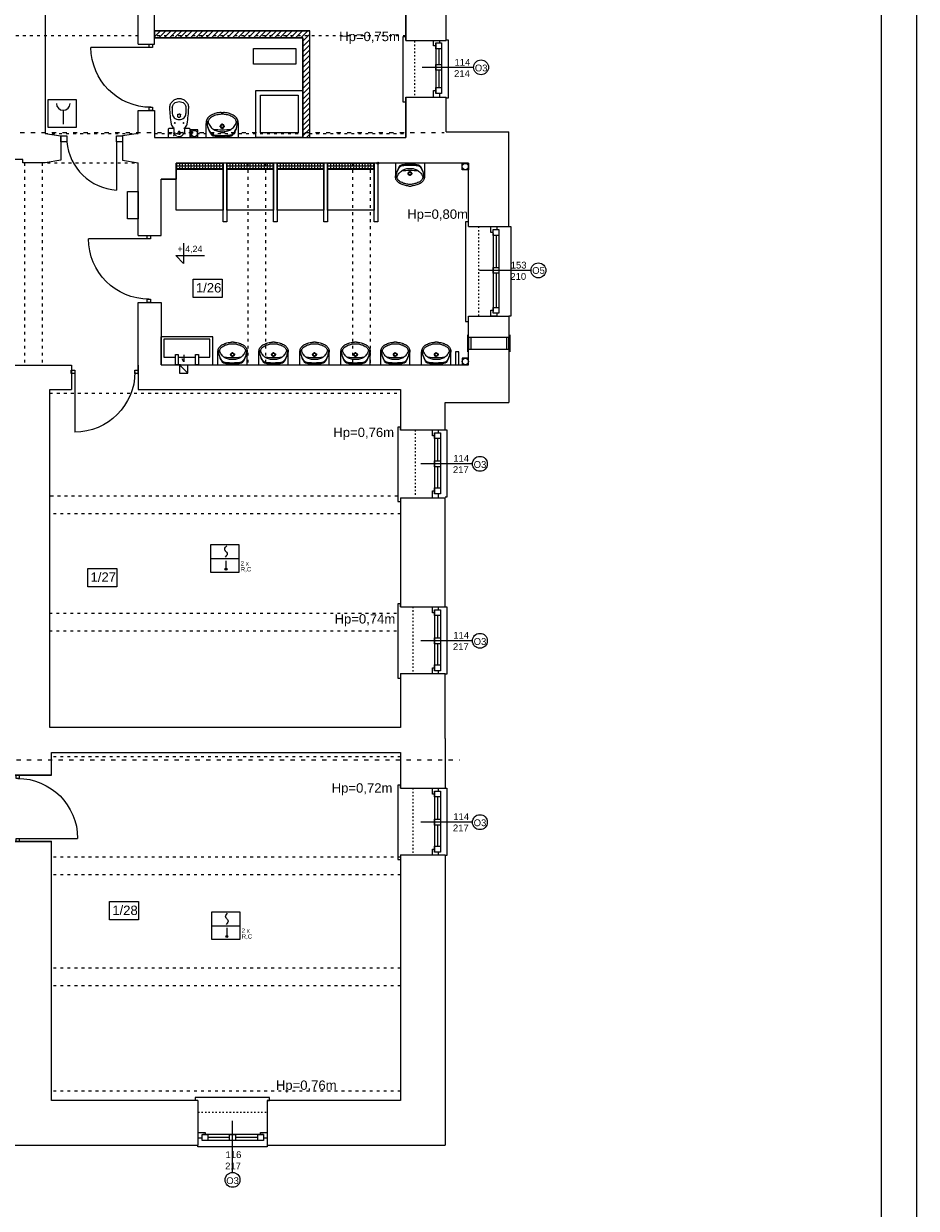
# Model space of a CAD drawing. Header units: centimetres. Extents: x 74437 to 92332, y -37016 to -3432.
# Tile 33 of 49: x 81341 to 82866, y -23215 to -21193. Entities that reach past the tile are written whole.
import ezdxf

# ---------------------------------------------------------------- set-up
doc = ezdxf.new("R2010")
doc.units = ezdxf.units.CM
doc.header["$LTSCALE"] = 0.02
doc.linetypes.add('ACAD_ISO03W100', pattern=[30, 12, -18])
doc.linetypes.add('HIDDEN', pattern=[9.525, 6.35, -3.175])
doc.layers.get('0').update_dxf_attribs({"color": 8, "lineweight": 13})
for name, color, linetype, lineweight in [('_pk_tabelka', 7, 'Continuous', 15), ('ei30', 8, 'Continuous', 13), ('koncepcja', 8, 'Continuous', 13), ('koncepcja linie przekrojowe', 8, 'Continuous', 13), ('Linia SSP', 7, 'Continuous', 35), ('LINIE PRZEKROJOWE', 8, 'Continuous', 13), ('OPISY', 8, 'Continuous', 13), ('stolarka', 8, 'Continuous', 13), ('STREFY POZ', 8, 'Continuous', 13), ('WIDOK', 8, 'Continuous', 13), ('WYPOSAZENIE', 8, 'Continuous', 13)]:
    doc.layers.add(name, color=color, linetype=linetype, lineweight=lineweight)
doc.styles.get("Standard").update_dxf_attribs({"font": 'arial.ttf', "height": 12})

# ---------------------------------------------------------------- blocks, each defined once
blk = doc.blocks.new('*U5')
at = {"layer": 'stolarka', "transparency": 33554684}
blk.add_lwpolyline([(5, 0), (5, 90)], dxfattribs=at)
for points in [[(0, 2.5), (0, -2.5), (5, -2.5), (5, 2.5)], [(95, -2.5), (100, -2.5), (100, 2.5), (95, 2.5)]]:
    blk.add_lwpolyline(points, close=True, dxfattribs=at)
blk.add_arc((5, 0), 90, 0, 90, dxfattribs=at)
blk = doc.blocks.new('*U3')
at = {"layer": 'stolarka', "transparency": 33554684}
blk.add_lwpolyline([(5, 0), (5, 95)], dxfattribs=at)
for points in [[(0, 2.5), (0, -2.5), (5, -2.5), (5, 2.5)], [(100, -2.5), (105, -2.5), (105, 2.5), (100, 2.5)]]:
    blk.add_lwpolyline(points, close=True, dxfattribs=at)
blk.add_arc((5, 0), 95, 0, 90, dxfattribs=at)
blk = doc.blocks.new('umywalka 55')
at = {"layer": 'WYPOSAZENIE'}
for p, q in [((81113.6, -24341.6), (81113.6, -24317.8)), ((81141.1, -24320.7), (81141.1, -24317.7)), ((81168.6, -24341.6), (81168.6, -24317.8)), ((81136.4, -24322.5), (81139.4, -24322.5)), ((81141.1, -24327.2), (81141.1, -24324.2)), ((81142.8, -24322.5), (81145.7, -24322.5))]:
    blk.add_line(p, q, dxfattribs=at)
for points in [[(81139.1, -24298.9), (81137, -24299.1), (81134.8, -24299.4), (81132.7, -24299.9), (81130.6, -24300.4), (81128.5, -24301), (81126.4, -24301.8), (81124.4, -24302.6), (81122.4, -24303.5)], [(81139.1, -24298.9), (81143, -24298.9)], [(81159.7, -24303.5), (81157.7, -24302.6), (81155.7, -24301.8), (81153.7, -24301), (81151.6, -24300.4), (81149.5, -24299.9), (81147.3, -24299.4), (81145.2, -24299.1), (81143, -24298.9)], [(81118.8, -24306), (81117.6, -24307.1), (81116.5, -24308.4), (81115.6, -24309.7), (81114.8, -24311.2), (81114.2, -24312.8), (81113.8, -24314.4), (81113.6, -24316.1), (81113.6, -24317.8)], [(81115, -24314.1), (81115.1, -24317.2), (81115.4, -24320.3), (81116, -24323.3), (81116.9, -24326.3), (81118, -24329.2), (81119.4, -24332), (81121, -24334.6), (81122.8, -24337.1)], [(81115, -24314.1), (81115.1, -24317), (81115.4, -24319.9), (81116.1, -24322.8), (81116.9, -24325.6), (81118, -24328.2), (81119.4, -24330.8), (81121, -24333.3), (81122.8, -24335.5)], [(81119.8, -24309.3), (81119.1, -24310), (81118.5, -24310.8), (81118, -24311.6), (81117.6, -24312.5), (81117.3, -24313.4), (81117, -24314.3), (81116.9, -24315.3), (81117, -24316.3)], [(81117, -24316.3), (81117.7, -24318.1), (81118.6, -24319.8), (81119.7, -24321.4), (81120.8, -24323), (81122.1, -24324.5), (81123.4, -24325.8), (81124.9, -24327), (81126.5, -24328.2)], [(81122.4, -24303.5), (81122, -24303.8), (81121.5, -24304.1), (81121, -24304.4), (81120.6, -24304.7), (81120.1, -24305), (81119.7, -24305.3), (81119.2, -24305.6), (81118.8, -24306)], [(81133.5, -24302.9), (81131.6, -24303.3), (81129.8, -24303.8), (81128, -24304.4), (81126.2, -24305.2), (81124.5, -24306.1), (81122.9, -24307), (81121.3, -24308.1), (81119.8, -24309.3)], [(81148.6, -24302.9), (81146.8, -24302.5), (81144.9, -24302.2), (81143, -24302), (81141.1, -24302), (81139.2, -24302), (81137.3, -24302.2), (81135.4, -24302.5), (81133.5, -24302.9)], [(81162.3, -24309.3), (81160.8, -24308.1), (81159.3, -24307), (81157.6, -24306.1), (81155.9, -24305.2), (81154.1, -24304.4), (81152.3, -24303.8), (81150.5, -24303.3), (81148.6, -24302.9)], [(81155.7, -24328.2), (81157.2, -24327), (81158.7, -24325.8), (81160.1, -24324.5), (81161.3, -24323), (81162.5, -24321.4), (81163.5, -24319.8), (81164.4, -24318.1), (81165.2, -24316.3)], [(81159.3, -24337.1), (81161.1, -24334.6), (81162.7, -24332), (81164.1, -24329.2), (81165.2, -24326.3), (81166.1, -24323.4), (81166.7, -24320.3), (81167.1, -24317.2), (81167.2, -24314.1)], [(81159.4, -24335.6), (81161.2, -24333.3), (81162.7, -24330.9), (81164.1, -24328.3), (81165.2, -24325.6), (81166.1, -24322.8), (81166.7, -24319.9), (81167.1, -24317), (81167.2, -24314.1)], [(81163.3, -24306), (81162.9, -24305.6), (81162.5, -24305.3), (81162, -24305), (81161.6, -24304.7), (81161.1, -24304.4), (81160.7, -24304.1), (81160.2, -24303.8), (81159.7, -24303.5)], [(81165.2, -24316.3), (81165.2, -24315.3), (81165.1, -24314.3), (81164.9, -24313.4), (81164.6, -24312.5), (81164.2, -24311.6), (81163.6, -24310.8), (81163, -24310), (81162.3, -24309.3)], [(81168.6, -24317.8), (81168.5, -24316.1), (81168.3, -24314.4), (81167.9, -24312.8), (81167.3, -24311.2), (81166.6, -24309.7), (81165.6, -24308.4), (81164.6, -24307.1), (81163.3, -24306)], [(81122.8, -24335.5), (81123, -24335.8), (81123.3, -24336.1), (81123.7, -24336.4), (81124, -24336.6), (81124.4, -24336.8), (81124.8, -24336.9), (81125.2, -24337), (81125.6, -24337.1)], [(81122.8, -24337.1), (81123, -24337.4), (81123.3, -24337.7), (81123.6, -24337.9), (81123.9, -24338.1), (81124.3, -24338.3), (81124.6, -24338.5), (81125, -24338.6), (81125.3, -24338.7)], [(81125.3, -24338.7), (81127.3, -24339.1), (81129.2, -24339.5), (81131.2, -24339.8), (81133.2, -24340.1), (81135.1, -24340.2), (81137.1, -24340.4), (81139.1, -24340.4), (81141.1, -24340.5)], [(81125.6, -24337.1), (81127.5, -24337.4), (81129.4, -24337.6), (81131.4, -24337.8), (81133.3, -24337.9), (81135.2, -24338.1), (81137.2, -24338.1), (81139.1, -24338.2), (81141.1, -24338.2)], [(81125.7, -24327.3), (81129.5, -24327.8), (81133.4, -24328.2), (81137.2, -24328.4), (81141.1, -24328.5), (81144.9, -24328.4), (81148.8, -24328.2), (81152.6, -24327.8), (81156.5, -24327.3)], [(81126.5, -24328.2), (81128.1, -24329.1), (81129.9, -24329.9), (81131.7, -24330.6), (81133.5, -24331.1), (81135.4, -24331.5), (81137.3, -24331.7), (81139.2, -24331.8), (81141.1, -24331.7)], [(81141, -24338.2), (81143, -24338.2), (81144.9, -24338.2), (81146.9, -24338.1), (81148.8, -24337.9), (81150.8, -24337.8), (81152.7, -24337.6), (81154.6, -24337.4), (81156.6, -24337.1)], [(81141, -24340.5), (81143, -24340.4), (81145, -24340.4), (81147, -24340.3), (81149, -24340.1), (81150.9, -24339.8), (81152.9, -24339.5), (81154.8, -24339.2), (81156.8, -24338.7)], [(81141.1, -24331.7), (81143, -24331.8), (81144.9, -24331.7), (81146.8, -24331.5), (81148.6, -24331.1), (81150.5, -24330.6), (81152.3, -24329.9), (81154, -24329.1), (81155.7, -24328.2)], [(81156.6, -24337.1), (81157, -24337), (81157.3, -24336.9), (81157.7, -24336.8), (81158.1, -24336.6), (81158.4, -24336.4), (81158.8, -24336.1), (81159.1, -24335.9), (81159.4, -24335.6)], [(81156.8, -24338.7), (81157.2, -24338.6), (81157.5, -24338.5), (81157.9, -24338.3), (81158.2, -24338.2), (81158.5, -24337.9), (81158.8, -24337.7), (81159.1, -24337.4), (81159.3, -24337.1)]]:
    blk.add_lwpolyline(points, dxfattribs=at)
for points in [[(81141.1, -24326.1), (81143.6, -24325.1), (81144.6, -24322.5), (81143.6, -24319.9), (81141.1, -24318.8), (81138.6, -24319.9), (81137.5, -24322.5), (81138.6, -24325.1)], [(81141.1, -24325.1), (81142.9, -24324.3), (81143.6, -24322.5), (81142.9, -24320.6), (81141.1, -24319.9), (81139.3, -24320.6), (81138.5, -24322.5), (81139.3, -24324.3)]]:
    blk.add_lwpolyline(points, close=True, dxfattribs=at)
blk = doc.blocks.new('blok kibel')
at = {"layer": 'WYPOSAZENIE'}
for p, q in [((84539.6, -23991.3), (84539.6, -24001.5)), ((84563, -23991.3), (84563, -24001.5)), ((84548.9, -24006), (84548.9, -24003.4)), ((84549.9, -24002.5), (84551.3, -24002.5)), ((84552.7, -24002.5), (84551.3, -24002.5)), ((84553.6, -24006), (84553.6, -24003.4))]:
    blk.add_line(p, q, dxfattribs=at)
at = {"layer": 'WYPOSAZENIE', "linetype": 'HIDDEN'}
for p, q in [((84542.2, -24026.8), (84542.2, -24035.3)), ((84560.4, -24026.8), (84560.4, -24035.3)), ((84543.1, -24036.2), (84544.5, -24036.2)), ((84558.5, -24036.2), (84559.4, -24036.2))]:
    blk.add_line(p, q, dxfattribs=at)
at = {"layer": 'WYPOSAZENIE'}
blk.add_lwpolyline([(84570.2, -24040.4, -0.414214), (84568.4, -24042.3), (84534.2, -24042.3, -0.414214), (84532.3, -24040.4), (84532.3, -24028.7, -0.414214), (84534.2, -24026.8), (84542.2, -24026.8, 0.787207), (84542.4, -24025.9, -0.243605), (84537.7, -24019.3, -0.036424), (84534.9, -23991.3, -0.106749), (84536.1, -23985.6, -0.101537), (84539.7, -23980.7, -0.094942), (84544.9, -23977.4, -0.090753), (84551.3, -23976.3, -0.090753), (84557.6, -23977.4, -0.094942), (84562.9, -23980.7, -0.101537), (84566.4, -23985.6, -0.106749), (84567.7, -23991.3, -0.036424), (84564.8, -24019.3, -0.243605), (84560.1, -24025.9, 0.787207), (84560.4, -24026.8), (84568.4, -24026.8, -0.414214), (84570.2, -24028.7)], format="xyb", close=True, dxfattribs=at)
for points in [[(84563, -23991.3, 0.106749), (84562.2, -23987.5, 0.101537), (84559.7, -23984.1, 0.094942), (84556, -23981.8, 0.090753), (84551.3, -23981, 0.090753), (84546.6, -23981.8, 0.094942), (84542.8, -23984.1, 0.101537), (84540.4, -23987.5, 0.106749), (84539.6, -23991.3, 0.106749)], [(84563, -24001.5, -0.106749), (84562.2, -24005.3, -0.101537), (84559.7, -24008.7, -0.094942), (84556, -24011, -0.090753), (84551.3, -24011.8, -0.090753), (84546.6, -24011, -0.094942), (84542.8, -24008.7, -0.101537), (84540.4, -24005.3, -0.106749), (84539.6, -24001.5, -0.106749)]]:
    blk.add_lwpolyline(points, format="xyb", dxfattribs=at)
for centre in [(84543.8, -24017.5), (84558.8, -24017.5)]:
    blk.add_circle(centre, 0.702, dxfattribs=at)
at = {"layer": 'WYPOSAZENIE', "linetype": 'HIDDEN'}
for centre, radius in [((84544.5, -24034.5), 0.702), ((84551.3, -24034.5), 2.34), ((84551.3, -24034.5), 0.702), ((84558.5, -24034.5), 0.702), ((84560.2, -24038.1), 0.936)]:
    blk.add_circle(centre, radius, dxfattribs=at)
at = {"layer": 'WYPOSAZENIE'}
for centre, radius, start, end in [((84549.9, -24003.4), 0.936, 90, 180), ((84551.3, -24005.9), 2.34, 178.6628, 1.0097), ((84552.7, -24003.4), 0.936, 0, 90)]:
    blk.add_arc(centre, radius, start, end, dxfattribs=at)
at = {"layer": 'WYPOSAZENIE', "linetype": 'HIDDEN'}
for centre, radius, start, end in [((84543.1, -24035.3), 0.936, 180, 270), ((84559.4, -24035.3), 0.936, 270, 0), ((84551.5, -24034), 7.31, 197.1662, 342.8338)]:
    blk.add_arc(centre, radius, start, end, dxfattribs=at)

msp = doc.modelspace()

# ---------------------------------------------------------------- hatches: boundary and pattern name
at = {"layer": 'koncepcja'}
h = msp.add_hatch(dxfattribs=at)
h.set_pattern_fill('ANSI31', color=256, scale=2)
h.set_pattern_definition([(45, (402.7306, 2601.08), (-4.49012806, 4.49012806), [])])
h.paths.add_polyline_path([(81817.9, -21387.6), (81829.9, -21387.6), (81829.9, -21205.6), (81565, -21205.6), (81565, -21217.6), (81817.9, -21217.6)])
h = msp.add_hatch(dxfattribs=at)
h.set_pattern_fill('ANGLE', color=256, scale=0.7)
h.set_pattern_definition([(0, (701.3224, -14038.0104), (0, 4.8895), [3.556, -1.3335]), (90, (701.3224, -14038.0104), (-4.8895, 3e-16), [3.556, -1.3335])])
h.paths.add_polyline_path([(81602, -21431.6), (81682, -21431.6), (81682, -21441.6), (81602, -21441.6)])
h = msp.add_hatch(dxfattribs=at)
h.set_pattern_fill('ANGLE', color=256, scale=0.7)
h.set_pattern_definition([(0, (787.3224, -14038.0104), (0, 4.8895), [3.556, -1.3335]), (90, (787.3224, -14038.0104), (-4.8895, 3e-16), [3.556, -1.3335])])
h.paths.add_polyline_path([(81688, -21431.6), (81768, -21431.6), (81768, -21441.6), (81688, -21441.6)])
h = msp.add_hatch(dxfattribs=at)
h.set_pattern_fill('ANGLE', color=256, scale=0.7)
h.set_pattern_definition([(0, (873.3224, -14038.0104), (0, 4.8895), [3.556, -1.3335]), (90, (873.3224, -14038.0104), (-4.8895, 3e-16), [3.556, -1.3335])])
h.paths.add_polyline_path([(81774, -21431.6), (81854, -21431.6), (81854, -21441.6), (81774, -21441.6)])
h = msp.add_hatch(dxfattribs=at)
h.set_pattern_fill('ANGLE', color=256, scale=0.7)
h.set_pattern_definition([(0, (959.3224, -14038.0104), (0, 4.8895), [3.556, -1.3335]), (90, (959.3224, -14038.0104), (-4.8895, 3e-16), [3.556, -1.3335])])
h.paths.add_polyline_path([(81860, -21431.6), (81940, -21431.6), (81940, -21441.6), (81860, -21441.6)])
at = {"layer": 'Linia SSP', "lineweight": 5}
for points in [[(81688.6, -22124.5, 1), (81685.1, -22124.5, 1)], [(81690.1, -22751.1, 1), (81686.6, -22751.1, 1)]]:
    msp.add_hatch(color=256, dxfattribs=at).paths.add_polyline_path(points)
at = {"layer": 'OPISY'}
h = msp.add_hatch(color=256, dxfattribs=at)
h.dxf.hatch_style = 1
edge = h.paths.add_edge_path()
edge.add_arc((81946, -21431.6), 1.55, 0, 360)

# ---------------------------------------------------------------- linework, layer by layer
at = {"extrusion": (0, 0, -1)}
for p, q in [((82099.5, -21724.3), (82099.5, -21753.3)), ((82105, -21728.8), (82101, -21728.8)), ((82105, -21728.8), (82105, -21748.8)), ((82166, -21728.8), (82166, -21748.8)), ((82171.5, -21724.3), (82171.5, -21753.3)), ((82101, -21748.8), (82105, -21748.8))]:
    msp.add_line(p, q, dxfattribs=at)
for points in [[(81994, -21221.2), (81994, -21216.2), (81989, -21216.2), (81989, -21327), (81989, -21327), (81994, -21327)], [(82063, -21221.2), (82066, -21221.2), (82066, -21320.8), (82063, -21320.8)], [(82101, -21539.7), (82101, -21531.4), (82096, -21531.4), (82096, -21670.6), (82096, -21701.6), (82101, -21701.6)], [(82170, -21539.6), (82173, -21539.6), (82173, -21692.6), (82170, -21692.6)], [(81615.1, -21758.6), (81615.1, -21770.6), (81612.1, -21765.2)], [(81985, -21886.9), (81985, -21881.9), (81980, -21881.9), (81980, -22008.6), (81980, -22008.7), (81985, -22008.7)], [(82061, -21886.6), (82064, -21886.6), (82064, -22001.6), (82061, -22001.6)], [(81985, -22188.6), (81985, -22183.6), (81980, -22183.6), (81980, -22310.3), (81980, -22310.4), (81985, -22310.4)], [(82061, -22188.6), (82064, -22188.6), (82064, -22303.6), (82061, -22303.6)], [(81985, -22498.1), (81985, -22493.1), (81980, -22493.1), (81980, -22619.7), (81980, -22619.8), (81985, -22619.8)], [(82061, -22498.1), (82064, -22498.1), (82064, -22613.1), (82061, -22613.1)], [(81757, -23031.1), (81761, -23031.1), (81761, -23026.1), (81634.4, -23026.1), (81634.3, -23026.1), (81634.3, -23031.1)], [(81757, -23107.1), (81757, -23110.1), (81639, -23110.1), (81639, -23107.1)]]:
    msp.add_lwpolyline(points)
for points in [[(81638.6, -21374.5), (81626.7, -21374.5), (81626.7, -21387.4), (81638.6, -21387.4)], [(81638.6, -21374.5), (81626.7, -21374.5), (81626.7, -21387.4), (81638.6, -21387.4)], [(81638.6, -21374.5), (81626.7, -21374.5), (81626.7, -21387.4), (81638.6, -21387.4)], [(81638.6, -21374.5), (81626.7, -21374.5), (81626.7, -21387.4), (81638.6, -21387.4)], [(82090, -21431.6), (82101, -21431.6), (82101, -21443), (82090, -21443)], [(81518.9, -21479.6), (81536.9, -21479.6), (81536.9, -21526.6), (81518.9, -21526.6)], [(82101, -21748.8), (82170, -21748.8), (82170, -21728.8), (82101, -21728.8)], [(82090, -21775.6), (82101, -21775.6), (82101, -21764.3), (82090, -21764.3)]]:
    msp.add_lwpolyline(points, close=True)
msp.add_circle((81632.8, -21381), 5.5)
msp.add_circle((81632.8, -21381), 5.5)
at = {"layer": '_pk_tabelka', "color": 7, "ltscale": 3}
for p, q in [((82865.7, -19841.8), (82865.7, -24041.8)), ((82805.7, -19901.8), (82805.7, -23981.8))]:
    msp.add_line(p, q, dxfattribs=at)
at = {"layer": 'koncepcja'}
for points in [[(81682, -21431.6), (81682, -21511.6), (81602, -21511.6), (81602, -21431.6)], [(81602, -21441.6), (81602, -21441.6), (81682, -21441.6)], [(81768, -21431.6), (81768, -21511.6), (81688, -21511.6), (81688, -21431.6)], [(81688, -21441.6), (81688, -21441.6), (81768, -21441.6)], [(81854, -21431.6), (81854, -21511.6), (81774, -21511.6), (81774, -21431.6)], [(81774, -21441.6), (81774, -21441.6), (81854, -21441.6)], [(81940, -21431.6), (81940, -21511.6), (81860, -21511.6), (81860, -21431.6)], [(81860, -21441.6), (81860, -21441.6), (81940, -21441.6)]]:
    msp.add_lwpolyline(points, dxfattribs=at)
for points in [[(81602, -21431.6), (81682, -21431.6), (81682, -21441.6), (81602, -21441.6)], [(81688, -21431.6), (81768, -21431.6), (81768, -21441.6), (81688, -21441.6)], [(81774, -21431.6), (81854, -21431.6), (81854, -21441.6), (81774, -21441.6)], [(81860, -21431.6), (81940, -21431.6), (81940, -21441.6), (81860, -21441.6)]]:
    msp.add_lwpolyline(points, close=True, dxfattribs=at)
at = {"layer": 'koncepcja linie przekrojowe'}
for points in [[(81565, -21205.6), (81829.9, -21205.6)], [(81817.9, -21387.6), (81829.9, -21387.6), (81829.9, -21205.6), (81565, -21205.6), (81565, -21217.6), (81817.9, -21217.6), (81817.9, -21387.6)], [(81817.9, -21387.6), (81817.9, -21387.6), (81817.9, -21387.6), (81817.9, -21217.6), (81565, -21217.6), (81565, -21217.6)], [(81565, -21217.6), (81740.5, -21217.6)], [(81688, -21431.6), (81688, -21531.6), (81682, -21531.6), (81682, -21431.6)], [(81774, -21431.6), (81774, -21531.6), (81768, -21531.6), (81768, -21431.6)], [(81860, -21431.6), (81860, -21531.6), (81854, -21531.6), (81854, -21431.6)], [(81946, -21431.6), (81946, -21531.6), (81940, -21531.6), (81940, -21431.6)]]:
    msp.add_lwpolyline(points, dxfattribs=at)
at = {"layer": 'Linia SSP', "lineweight": 5}
for p, q in [((81409, -21341.3), (81409, -21364.7)), ((81660.9, -22106.1), (81708.7, -22106.1)), ((81686.8, -22110), (81686.8, -22124.5)), ((81662.4, -22732.8), (81710.2, -22732.8)), ((81688.3, -22736.6), (81688.3, -22751.1))]:
    msp.add_line(p, q, dxfattribs=at)
at = {"layer": 'Linia SSP', "linetype": 'Continuous', "lineweight": 5}
for p, q in [((81684.6, -22090.2), (81685, -22088.6)), ((81685, -22091.8), (81684.6, -22090.2)), ((81685, -22088.6), (81686.2, -22086.8)), ((81685.9, -22093.2), (81685, -22091.8)), ((81686.2, -22093.6), (81685.9, -22093.2)), ((81686.2, -22086.8), (81688.1, -22084.6)), ((81686.8, -22094.3), (81686.2, -22093.6)), ((81686.8, -22094.3), (81687.4, -22095)), ((81687.4, -22095), (81687.7, -22095.5)), ((81687.7, -22095.5), (81688.6, -22096.8)), ((81687.4, -22101.8), (81685.5, -22104)), ((81688.6, -22100), (81687.4, -22101.8)), ((81688.6, -22096.8), (81689, -22098.4)), ((81689, -22098.4), (81688.6, -22100)), ((81686.1, -22716.8), (81686.5, -22715.2)), ((81686.5, -22718.4), (81686.1, -22716.8)), ((81686.5, -22715.2), (81687.7, -22713.5)), ((81687.4, -22719.8), (81686.5, -22718.4)), ((81687.7, -22720.2), (81687.4, -22719.8)), ((81687.7, -22713.5), (81689.6, -22711.3)), ((81688.3, -22720.9), (81687.7, -22720.2)), ((81688.3, -22720.9), (81688.9, -22721.6)), ((81688.9, -22721.6), (81689.2, -22722.1)), ((81689.2, -22722.1), (81690.1, -22723.4)), ((81688.9, -22728.4), (81687, -22730.6)), ((81690.1, -22726.6), (81688.9, -22728.4)), ((81690.1, -22723.4), (81690.5, -22725)), ((81690.5, -22725), (81690.1, -22726.6))]:
    msp.add_line(p, q, dxfattribs=at)
at = {"layer": 'Linia SSP', "lineweight": 5}
for points in [[(81382.9, -21322.7), (81430.7, -21322.7), (81430.7, -21370.5), (81382.9, -21370.5)], [(81660.9, -22082.3), (81708.7, -22082.3), (81708.7, -22130), (81660.9, -22130)], [(81662.4, -22708.9), (81710.2, -22708.9), (81710.2, -22756.6), (81662.4, -22756.6)]]:
    msp.add_lwpolyline(points, close=True, dxfattribs=at)
for centre in [(81686.8, -22124.5), (81688.3, -22751.1)]:
    msp.add_circle(centre, 1.75, dxfattribs=at)
msp.add_arc((81409, -21329.6), 11.7, 180, 0, dxfattribs=at)
at = {"layer": 'LINIE PRZEKROJOWE'}
for points in [[(81377.9, -20501.6), (81377.9, -21381.1)], [(81994, -21017.6), (81994, -21222.2)], [(81994, -21222.2), (81994, -21017.6)], [(82063, -21222.2), (82063, -21017.7)], [(81536.9, -21228.6), (81536.9, -21139.6)], [(81565, -21228.6), (81565, -21139.6)], [(81994, -21222.2), (82063, -21222.2)], [(81536.9, -21228.6), (81565, -21228.6)], [(81994, -21318.6), (81994, -21387.6)], [(81994, -21387.6), (81994, -21318.6)], [(81994, -21387.6), (81994, -21318.6), (82063, -21318.6)], [(82063, -21377.8), (82063, -21318.6)], [(81536.9, -21381.1), (81536.9, -21341.6), (81565, -21341.6)], [(81565, -21341.6), (81565, -21387.6)], [(81377.9, -21381.1), (81404.9, -21385.1), (81404.9, -21426.3), (81377.9, -21431.1)], [(81536.9, -21381.1), (81509.9, -21385.1), (81509.9, -21426.3), (81536.9, -21431.1)], [(81536.9, -21381.1), (81537, -21370.1)], [(81565, -21387.6), (81994, -21387.6)], [(82063, -21377.8), (82170, -21377.8)], [(82116, -21539.7), (82170, -21539.7), (82170, -21377.8)], [(81377.9, -21431.1), (81339.9, -21431.1), (81339.9, -21425.1), (81156.9, -21425.1)], [(81537, -21538.1), (81537, -21431.1)], [(81537, -21555.1), (81537, -21431.1), (81537, -21431.1)], [(81602, -21431.6), (81602, -21458.6), (81576, -21458.6)], [(81576, -21458.6), (81602, -21458.6), (81602, -21431.6)], [(81691, -21431.6), (81602, -21431.6)], [(81805, -21431.6), (81691, -21431.6)], [(82101, -21539.7), (82101, -21431.6), (81805, -21431.6)], [(81576, -21555.1), (81576, -21458.6), (81602, -21458.6)], [(82101, -21539.7), (82170, -21539.7)], [(81537, -21555.1), (81576, -21555.1)], [(81537, -21791.6), (81537, -21669.1), (81576, -21669.1)], [(81576, -21669.1), (81576, -21775.6), (81609, -21775.6)], [(81667, -21775.6), (82101, -21775.6), (82101, -21692.6), (82170, -21692.6)], [(82116, -21692.6), (82170, -21692.6), (82170, -21839.8)], [(81315.9, -21776.1), (81423, -21776.1), (81423, -21817.6)], [(81537, -21776.1), (81537, -21817.6)], [(81576, -21775.6), (81602.9, -21775.6)], [(81576, -21775.6), (81609, -21775.6), (81606.5, -21775.6), (81664.5, -21775.6), (81667, -21775.6)], [(81607.7, -21775.6), (81607.7, -21789.6), (81621.7, -21789.6), (81621.7, -21775.6)], [(81607.7, -21775.6), (81621.7, -21789.6)], [(81667, -21775.6), (82071, -21775.6)], [(81386, -22394.6), (81386, -21817.6)], [(81386, -21817.6), (81423, -21817.6)], [(81537, -21817.6), (81985, -21817.6)], [(81985, -21817.6), (81985, -21886.6), (82061, -21886.6)], [(82061, -21839.8), (82170, -21839.8)], [(82061, -21886.6), (82061, -21839.8)], [(81985, -22002.6), (81985, -22188.6)], [(81985, -22002.6), (82061, -22002.6)], [(81985, -22002.6), (81985, -22188.6), (82061, -22188.6)], [(82061, -22188.6), (82061, -22002.6)], [(81985, -22302.6), (81985, -22394.6)], [(81985, -22302.6), (82061, -22302.6)], [(82061, -22413.1), (82061, -22302.6)], [(81985, -22394.6), (81386, -22394.6)], [(82061, -22413.1), (82061, -22498.1)], [(81315.9, -22476.1), (81389, -22476.1), (81389, -22437.1)], [(81389, -22458.1), (81389, -22437.1), (81985, -22437.1), (81985, -22498.1), (82061, -22498.1)], [(81985, -22437.1), (81985, -22498.1)], [(81389, -22476.1), (81317.4, -22476.1)], [(81315.9, -22594.1), (81315.9, -22589.1), (81389.2, -22589.1)], [(81315.9, -22589.1), (81389, -22589.1)], [(81389, -22589.1), (81315.9, -22589.1)], [(81639, -23031.1), (81389, -23031.1), (81389, -22589.1)], [(81985, -22612.1), (82061, -22612.1)], [(81985, -22612.1), (81985, -22808.1)], [(82061, -22612.1), (82061, -22808.1)], [(81985, -22808.1), (81985, -23031.1), (81757, -23031.1)], [(82061, -22808.1), (82061, -23107.1)], [(81639, -23031.1), (81483, -23031.1)], [(81639, -23031.1), (81639, -23107.1)], [(81985, -23031.1), (81757, -23031.1)], [(81985, -23031.1), (81757, -23031.1), (81757, -23107.1)], [(81045, -23107.1), (81639, -23107.1)], [(81757, -23107.1), (82061, -23107.1)]]:
    msp.add_lwpolyline(points, dxfattribs=at)
for centre in [(82095.5, -21437.3), (82095.5, -21769.9)]:
    msp.add_circle(centre, 5.5, dxfattribs=at)
at = {"layer": 'OPISY'}
for p, q in [((81614.4, -21568.2), (81614.4, -21602.5)), ((81614.4, -21602.5), (81600.9, -21589)), ((81600.9, -21589), (81650.1, -21589))]:
    msp.add_line(p, q, dxfattribs=at)
for points in [[(81733.8, -21236.1), (81805.9, -21236.1), (81805.9, -21262.7), (81733.8, -21262.7)], [(81630.9, -21629.5), (81680.1, -21629.5), (81680.1, -21660.8), (81630.9, -21660.8)], [(81451, -22123.2), (81500.2, -22123.2), (81500.2, -22154.5), (81451, -22154.5)], [(81488.1, -22691.7), (81537.3, -22691.7), (81537.3, -22723), (81488.1, -22723)]]:
    msp.add_lwpolyline(points, close=True, dxfattribs=at)
for points in [[(82109.7, -21268), (82021.6, -21268)], [(82207.7, -21614.5), (82119.6, -21614.5)], [(82107.7, -21944.6), (82019.6, -21944.6)], [(82107.7, -22246.6), (82019.6, -22246.6)], [(82107.7, -22556.1), (82019.6, -22556.1)], [(81698, -23153.8), (81698, -23065.7)]]:
    msp.add_lwpolyline(points, dxfattribs=at)
for centre, radius in [((82122.4, -21268), 12.7), ((81946, -21431.6), 1.55), ((82220.4, -21614.5), 12.7), ((82120.4, -21944.6), 12.7), ((82120.4, -22246.6), 12.7), ((82120.4, -22556.1), 12.7), ((81698, -23166.5), 12.7)]:
    msp.add_circle(centre, radius, dxfattribs=at)
at = {"layer": 'stolarka'}
for points in [[(82045, -21231.2), (82041.3, -21231.2), (82041.3, -21222.2)], [(82051.3, -21222.2), (82051.3, -21226.2)], [(82045, -21226.2), (82045, -21312.6)], [(82050, -21236.2), (82050, -21263)], [(82055, -21226.2), (82055, -21312.6)], [(82050, -21273), (82050, -21302.6)], [(82041.3, -21318.6), (82041.3, -21307.6), (82045, -21307.6)], [(82051.3, -21312.6), (82051.3, -21318.6)], [(81404.9, -21385.1), (81414.9, -21385.1), (81414.9, -21395.1), (81404.9, -21395.1), (81404.9, -21385.1)], [(81499.9, -21385.1), (81509.9, -21385.1), (81509.9, -21395.1), (81499.9, -21395.1), (81499.9, -21385.1)], [(81499.9, -21395.1), (81499.9, -21477.5)], [(82143, -21549.7), (82139.3, -21549.7), (82139.3, -21539.7), (82149.3, -21539.7), (82149.3, -21544.7)], [(82143, -21551.6), (82143, -21684.6)], [(82148, -21554.7), (82148, -21609.5)], [(82153, -21551.6), (82153, -21684.6)], [(82148, -21619.5), (82148, -21677.6)], [(82149.3, -21687.6), (82149.3, -21692.6), (82139.3, -21692.6), (82139.3, -21682.6), (82143, -21682.6)], [(82043, -21896.6), (82039.3, -21896.6), (82039.3, -21886.6), (82049.3, -21886.6), (82049.3, -21891.6)], [(82043, -21891.6), (82043, -21995.6)], [(82053, -21891.6), (82053, -21995.6)], [(82048, -21901.6), (82048, -21939.6)], [(82048, -21949.6), (82048, -21985.6)], [(82039.3, -22001.6), (82039.3, -21990.6), (82043, -21990.6)], [(82049.3, -21995.6), (82049.3, -22001.6)], [(82043, -22198.6), (82039.3, -22198.6), (82039.3, -22188.6), (82049.3, -22188.6), (82049.3, -22193.6)], [(82043, -22193.6), (82043, -22297.6)], [(82053, -22193.6), (82053, -22297.6)], [(82048, -22203.6), (82048, -22241.6)], [(82048, -22251.6), (82048, -22287.6)], [(82039.3, -22302.6), (82039.3, -22292.6), (82043, -22292.6)], [(82049.3, -22297.6), (82049.3, -22302.6)], [(82043, -22508.1), (82039.3, -22508.1), (82039.3, -22498.1), (82049.3, -22498.1), (82049.3, -22503.1)], [(82043, -22503.1), (82043, -22607.1)], [(82048, -22513.1), (82048, -22551.1)], [(82053, -22503.1), (82053, -22607.1)], [(82048, -22561.1), (82048, -22597.1)], [(82039.3, -22612.1), (82039.3, -22602.1), (82043, -22602.1)], [(82049.3, -22607.1), (82049.3, -22612.1)], [(81639, -23085.4), (81651, -23085.4), (81651, -23089.1)], [(81746, -23089.1), (81746, -23085.4), (81757, -23085.4), (81757, -23095.4), (81751, -23095.4)], [(81646, -23095.4), (81639, -23095.4)], [(81751, -23089.1), (81647, -23089.1)], [(81751, -23099.1), (81647, -23099.1)], [(81693, -23094.1), (81656, -23094.1)], [(81741, -23094.1), (81703, -23094.1)]]:
    msp.add_lwpolyline(points, dxfattribs=at)
for points in [[(82055, -21226.2), (82055, -21236.2), (82045, -21236.2), (82045, -21226.2)], [(82055, -21263), (82055, -21273), (82045, -21273), (82045, -21263)], [(82055, -21302.6), (82055, -21312.6), (82045, -21312.6), (82045, -21302.6)], [(82153, -21544.7), (82153, -21554.7), (82143, -21554.7), (82143, -21544.7)], [(82153, -21609.5), (82153, -21619.5), (82143, -21619.5), (82143, -21609.5)], [(82153, -21677.6), (82153, -21687.6), (82143, -21687.6), (82143, -21677.6)], [(82053, -21891.6), (82053, -21901.6), (82043, -21901.6), (82043, -21891.6)], [(82053, -21939.6), (82053, -21949.6), (82043, -21949.6), (82043, -21939.6)], [(82053, -21985.6), (82053, -21995.6), (82043, -21995.6), (82043, -21985.6)], [(82053, -22193.6), (82053, -22203.6), (82043, -22203.6), (82043, -22193.6)], [(82053, -22241.6), (82053, -22251.6), (82043, -22251.6), (82043, -22241.6)], [(82053, -22287.6), (82053, -22297.6), (82043, -22297.6), (82043, -22287.6)], [(82053, -22503.1), (82053, -22513.1), (82043, -22513.1), (82043, -22503.1)], [(82053, -22551.1), (82053, -22561.1), (82043, -22561.1), (82043, -22551.1)], [(82053, -22597.1), (82053, -22607.1), (82043, -22607.1), (82043, -22597.1)], [(81656, -23099.1), (81646, -23099.1), (81646, -23089.1), (81656, -23089.1)], [(81703, -23099.1), (81693, -23099.1), (81693, -23089.1), (81703, -23089.1)], [(81751, -23099.1), (81741, -23099.1), (81741, -23089.1), (81751, -23089.1)]]:
    msp.add_lwpolyline(points, close=True, dxfattribs=at)
msp.add_arc((81506.1, -21386), 91.7, 185.6669, 266.1133, dxfattribs=at)
at = {"layer": 'STREFY POZ', "linetype": 'ACAD_ISO03W100', "ltscale": 30}
for points in [[(80633.6, -21379.1), (82059.3, -21379.1)], [(81311, -21827.3), (81311, -22449.9), (82085.3, -22449.9)]]:
    msp.add_lwpolyline(points, dxfattribs=at)
at = {"layer": 'WIDOK', "linetype": 'ACAD_ISO03W100', "ltscale": 20}
for points in [[(81536.9, -21214.2), (80721.9, -21214.2)], [(81994, -21214.2), (81565, -21214.2)], [(81377.9, -21381.1), (81536.9, -21381.1)], [(81565, -21381.1), (81994, -21381.1)], [(81342.7, -21431.1), (81342.7, -21776.1)], [(81372.7, -21431.1), (81372.7, -21776.1)], [(81382, -21431.1), (81537, -21431.1)], [(81724, -21431.1), (81724, -21776.1)], [(81754, -21431.1), (81754, -21776.1)], [(81902.8, -21431.2), (81902.8, -21776.2)], [(81932.8, -21431.2), (81932.8, -21776.2)], [(81386, -21823.8), (81985, -21823.8)], [(81980, -21999.9), (81386, -21999.9)], [(81985, -22029.9), (81386, -22029.9)], [(81978, -22199.9), (81386, -22199.9)], [(81978, -22229.9), (81386, -22229.9)], [(81985, -22444.6), (81389, -22444.6)], [(81985, -22616.1), (81389, -22616.1)], [(81985, -22646.1), (81389, -22646.1)], [(81985, -22805.4), (81389, -22805.4)], [(81985, -22835.4), (81389, -22835.4)], [(81985, -23015.4), (81389, -23015.4)]]:
    msp.add_lwpolyline(points, dxfattribs=at)
at = {"layer": 'WIDOK', "linetype": 'ACAD_ISO03W100', "ltscale": 10}
for points in [[(82009, -21223.2), (82009, -21318.6)], [(82118, -21539.7), (82118, -21692.6)], [(82009.8, -21886.9), (82009.8, -22000.9)], [(82005.8, -22188.6), (82005.8, -22302.6)], [(82005.9, -22498.1), (82005.9, -22612.1)], [(81639, -23051.1), (81756, -23051.1)]]:
    msp.add_lwpolyline(points, dxfattribs=at)
at = {"layer": 'WYPOSAZENIE'}
for points in [[(81737.9, -21387.6), (81737.9, -21307.6), (81817.9, -21307.6), (81817.9, -21387.6), (81737.9, -21387.6)], [(81664.5, -21775.6), (81664.5, -21727.6), (81575.8, -21727.6), (81575.8, -21775.6)], [(81659.1, -21762.7), (81659.1, -21762.7), (81659.1, -21731.6), (81580.9, -21731.6), (81580.9, -21762.7), (81600.5, -21762.7)], [(81605.2, -21775.6), (81600.5, -21775.6), (81600.5, -21757.8), (81605.2, -21757.8)], [(81605.2, -21762.7), (81620.3, -21762.7)], [(81620.3, -21762.7), (81634.9, -21762.7)], [(81627.4, -21762.7), (81634.9, -21762.7)], [(81639.6, -21775.6), (81634.9, -21775.6), (81634.9, -21757.8), (81639.6, -21757.8)], [(81639.6, -21762.7), (81659.1, -21762.7)]]:
    msp.add_lwpolyline(points, dxfattribs=at)
for points in [[(81745.9, -21379.6), (81745.9, -21315.6), (81809.9, -21315.6), (81809.9, -21379.6)], [(81605.2, -21775.6), (81600.5, -21775.6), (81600.5, -21757.8), (81605.2, -21757.8)], [(81639.6, -21775.6), (81634.9, -21775.6), (81634.9, -21757.8), (81639.6, -21757.8)], [(82078.7, -21775.6), (82084.6, -21775.6), (82084.6, -21753.3), (82078.7, -21753.3)]]:
    msp.add_lwpolyline(points, close=True, dxfattribs=at)

# ---------------------------------------------------------------- block references
at = {"layer": 'koncepcja linie przekrojowe', "xscale": -1}
msp.add_blockref('blok kibel', (166158.1, 2654.6), dxfattribs=at)
at = {"layer": 'koncepcja linie przekrojowe'}
msp.add_blockref('umywalka 55', (539.3, 2954), dxfattribs=at)
at = {"layer": 'koncepcja linie przekrojowe', "xscale": -0.9090909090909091, "yscale": 0.9090909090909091, "zscale": 0.9090909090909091, "rotation": 180}
msp.add_blockref('umywalka 55', (8236.4, -43560.4), dxfattribs=at)
at = {"layer": 'koncepcja linie przekrojowe', "xscale": -0.9090909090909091, "yscale": 0.9090909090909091, "zscale": 0.9090909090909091}
for p in [(155462.6, 353.1), (155532.6, 353.1), (155602.6, 353.1), (155672.6, 353.1), (155740.6, 353.1), (155810.6, 353.1)]:
    msp.add_blockref('umywalka 55', p, dxfattribs=at)
at = {"layer": 'stolarka', "transparency": 33554684}
for name, p, xscale, yscale, zscale, rotation in [('*U3', (81558.5, -21228.6), -1.076190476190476, 1.076190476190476, 1.076190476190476, 90.00000000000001), ('*U3', (81555.2, -21555.1), -1.085714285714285, 1.085714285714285, 1.085714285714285, 90.00000000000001), ('*U5', (81422.7, -21787.7), -1.142857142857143, 1.142857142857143, 1.142857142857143, 180), ('*U3', (81331.1, -22589.1), -1.076190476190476, 1.076190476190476, 1.076190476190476, 270)]:
    msp.add_blockref(name, p, dxfattribs=dict(at, xscale=xscale, yscale=yscale, zscale=zscale, rotation=rotation))

# ---------------------------------------------------------------- texts
at = {"layer": 'ei30', "char_height": 16, "width": 260.963, "attachment_point": 1}
for s, insert in [('\\pi217.82;EI60', (77995.5, -21466.4)), ('\\pi248.23;S', (77855.6, -21478.4)), ('\\pi246.16;G', (78190.4, -21514.9)), ('\\pi217.82;EI30', (79067, -21510)), ('\\pi217.82;EI30', (78813.1, -21754.8)), ('\\pi217.82;EI30', (78329.6, -22489.9))]:
    msp.add_mtext(s, dxfattribs=dict(at, insert=insert))
at = {"layer": 'Linia SSP', "lineweight": 5}
for s, p in [('2 x', (81712, -22118.2)), ('R,C', (81712, -22128.2)), ('2 x', (81713.5, -22744.8)), ('R,C', (81713.5, -22754.8))]:
    msp.add_text(s, height=7.46, dxfattribs=at).set_placement(p)
at = {"layer": 'OPISY', "ltscale": 0.15}
for s, p in [('Hp=0,75m', (81880.1, -21223.3)), ('Hp=0,80m', (81996.3, -21526.5)), ('Hp=0,76m', (81870.1, -21898.9)), ('Hp=0,74m', (81872.2, -22217.2)), ('Hp=0,72m', (81867.3, -22505.7)), ('Hp=0,76m', (81772, -23012.9))]:
    msp.add_text(s, height=16, dxfattribs=at).set_placement(p)
at = {"layer": 'OPISY'}
for s, insert, char_height, width, attachment_point in [('\\pi-3.6114;O3', (82115.4, -21275), 11.574, 12.831, 7), ('{\\fArial|b0|i0|c238|p34;+ 4,24}', (81604.1, -21572.5), 10.8, 58.572, 1), ('\\pi-3.6548;O5', (82213.4, -21620.6), 11.574, 12.831, 7), ('{\\fArial|b0|i0|c238|p34;1/26}', (81635.4, -21636.2), 16, 260.963, 1), ('\\pi-3.6114;O3', (82113.4, -21951.7), 11.574, 12.831, 7), ('{\\fArial|b0|i0|c238|p34;1/27}', (81455.5, -22129.9), 16, 260.963, 1), ('\\pi-3.6114;O3', (82113.4, -22253.7), 11.574, 12.831, 7), ('\\pi-3.6114;O3', (82113.4, -22563.1), 11.574, 12.831, 7), ('{\\fArial|b0|i0|c238|p34;1/28}', (81492.6, -22698.5), 16, 260.963, 1), ('\\pi-3.6114;O3', (81690.9, -23173.8), 11.574, 12.831, 7)]:
    msp.add_mtext(s, dxfattribs=dict(at, insert=insert, char_height=char_height, width=width, attachment_point=attachment_point))
at = {"layer": 'stolarka', "char_height": 11.574, "width": 12.831, "attachment_point": 7}
for s, insert in [('\\pi-5.8023;114\\P\\pi-6.4457;214', (82082.8, -21284.4)), ('\\pi-5.8259;153\\P\\pi-6.4496;210', (82178.9, -21630.8)), ('\\pi-5.8023;114\\P\\pi-6.4694;217', (82080.8, -21960.3)), ('\\pi-5.8023;114\\P\\pi-6.4694;217', (82080.8, -22262.3)), ('\\pi-5.8023;114\\P\\pi-6.4694;217', (82080.8, -22571.7)), ('\\pi-5.822;116\\P\\pi-6.4694;217', (81691.9, -23148.6))]:
    msp.add_mtext(s, dxfattribs=dict(at, insert=insert))

doc.saveas('drawing.dxf')
